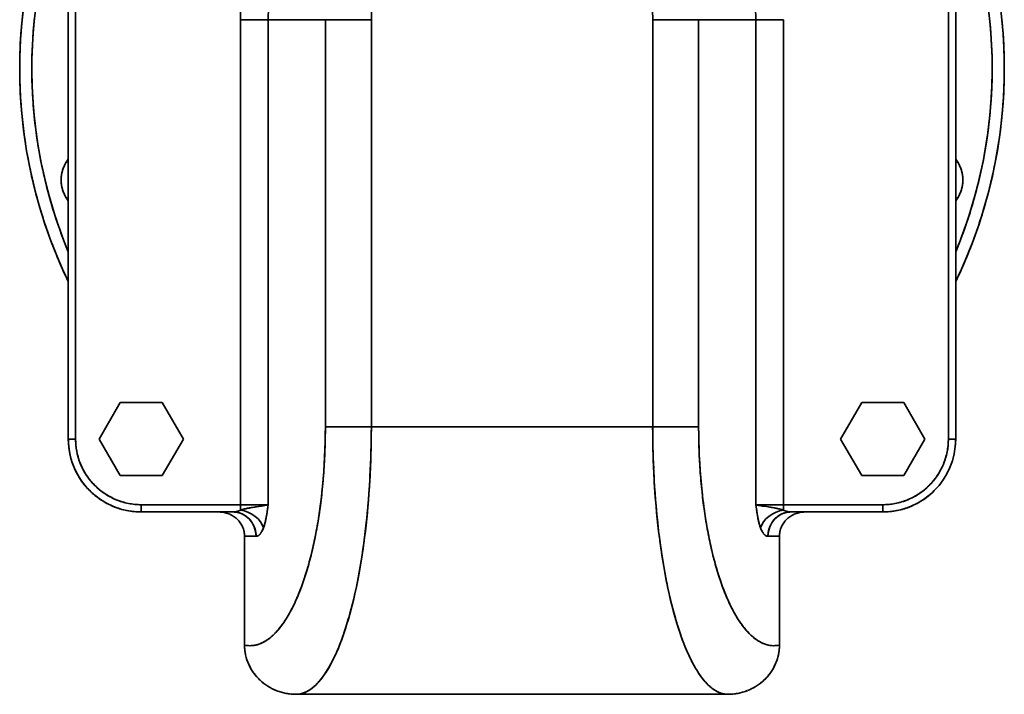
# Model space of a CAD drawing. Header units: inches. Extents: x 4301 to 6879, y 356 to 3146.
# Tile 5 of 16: x 5413 to 5818, y 1447 to 1724. Entities that reach past the tile are written whole.
import ezdxf

# ---------------------------------------------------------------- set-up
doc = ezdxf.new("R2010")
doc.units = ezdxf.units.IN
doc.header["$MEASUREMENT"] = 0

msp = doc.modelspace()

# ---------------------------------------------------------------- linework, layer by layer
at = {"color": 7, "lineweight": 35}
for p, q in [((5432.91, 1856.97), (5432.91, 1551.97)), ((5432.91, 1551.97), (5432.91, 1856.97)), ((5432.91, 1551.97), (5432.91, 1856.97)), ((5432.91, 1551.97), (5432.91, 1856.97)), ((5432.91, 1856.97), (5432.91, 1551.97)), ((5432.91, 1551.97), (5432.91, 1856.97)), ((5435.91, 1551.97), (5435.91, 1856.97)), ((5435.91, 1856.97), (5435.91, 1551.97)), ((5794.91, 1551.97), (5794.91, 1856.97)), ((5794.91, 1551.97), (5794.91, 1856.97)), ((5797.91, 1551.97), (5797.91, 1856.97)), ((5797.91, 1856.97), (5797.91, 1551.97)), ((5503.74, 1724.47), (5503.74, 1524.97)), ((5503.74, 1524.97), (5503.74, 1724.47)), ((5538.64, 1724.47), (5515.08, 1724.47)), ((5515.08, 1724.47), (5515.08, 1524.97)), ((5515.08, 1524.97), (5515.08, 1724.47)), ((5515.08, 1724.47), (5538.64, 1724.47)), ((5538.64, 1724.47), (5538.64, 1556.97)), ((5538.64, 1724.47), (5538.64, 1556.97)), ((5557.55, 1556.97), (5557.55, 1724.47)), ((5557.55, 1556.97), (5557.55, 1724.47)), ((5673.27, 1556.97), (5673.27, 1724.47)), ((5673.27, 1724.47), (5673.27, 1556.97)), ((5692.18, 1556.97), (5692.18, 1724.47)), ((5715.74, 1724.47), (5692.18, 1724.47)), ((5692.18, 1556.97), (5692.18, 1724.47)), ((5692.18, 1724.47), (5715.74, 1724.47)), ((5715.74, 1524.97), (5715.74, 1724.47)), ((5715.74, 1724.47), (5715.74, 1524.97)), ((5727.08, 1724.47), (5727.08, 1524.97)), ((5727.08, 1724.47), (5727.08, 1524.97)), ((5673.27, 1556.97), (5557.55, 1556.97)), ((5673.27, 1556.97), (5557.55, 1556.97)), ((5503.74, 1524.97), (5462.91, 1524.97)), ((5462.91, 1524.97), (5503.74, 1524.97)), ((5767.91, 1524.97), (5727.08, 1524.97)), ((5727.08, 1524.97), (5767.91, 1524.97)), ((5462.91, 1521.97), (5500.69, 1521.97)), ((5500.69, 1521.97), (5462.91, 1521.97)), ((5494.83, 1521.97), (5462.91, 1521.97)), ((5494.83, 1521.97), (5462.91, 1521.97)), ((5462.91, 1521.97), (5494.83, 1521.97)), ((5494.83, 1521.97), (5462.91, 1521.97)), ((5730.13, 1521.97), (5767.91, 1521.97)), ((5767.91, 1521.97), (5730.13, 1521.97)), ((5767.91, 1521.97), (5735.98, 1521.97)), ((5767.91, 1521.97), (5735.98, 1521.97)), ((5735.98, 1521.97), (5767.91, 1521.97)), ((5767.91, 1521.97), (5735.98, 1521.97)), ((5505.41, 1467.21), (5505.41, 1511.97)), ((5505.41, 1467.21), (5505.41, 1511.97)), ((5725.41, 1511.97), (5725.41, 1467.21)), ((5725.41, 1511.97), (5725.41, 1467.21)), ((5526.56, 1446.97), (5704.26, 1446.97)), ((5704.26, 1446.97), (5526.56, 1446.97))]:
    msp.add_line(p, q, dxfattribs=at)
at = {"color": 7, "lineweight": 35, "ltscale": 0.283656}
for p, q in [((5515.08, 1724.47), (5503.74, 1724.47)), ((5503.74, 1724.47), (5515.08, 1724.47)), ((5715.74, 1724.47), (5727.08, 1724.47)), ((5503.74, 1524.97), (5515.08, 1524.97)), ((5515.08, 1524.97), (5503.74, 1524.97)), ((5715.74, 1524.97), (5727.08, 1524.97)), ((5727.08, 1524.97), (5715.74, 1524.97))]:
    msp.add_line(p, q, dxfattribs=at)
at = {"color": 7, "lineweight": 35, "ltscale": 0.47276}
for p, q in [((5557.55, 1724.47), (5538.64, 1724.47)), ((5557.55, 1724.47), (5538.64, 1724.47)), ((5692.18, 1724.47), (5673.27, 1724.47)), ((5692.18, 1724.47), (5673.27, 1724.47)), ((5538.64, 1556.97), (5557.55, 1556.97)), ((5673.27, 1556.97), (5692.18, 1556.97))]:
    msp.add_line(p, q, dxfattribs=at)
at = {"color": 7, "lineweight": 35, "ltscale": 0.283655}
msp.add_line((5727.08, 1724.47), (5715.74, 1724.47), dxfattribs=at)
at = {"color": 7, "lineweight": 35, "ltscale": 0.016733}
msp.add_line((5797.91, 1628.97), (5798.16, 1629.59), dxfattribs=at)
at = {"color": 7, "lineweight": 35, "ltscale": 0.433013}
for p, q in [((5454.25, 1566.97), (5445.59, 1551.97)), ((5445.59, 1551.97), (5454.25, 1566.97)), ((5454.25, 1566.97), (5445.59, 1551.97)), ((5480.23, 1551.97), (5471.57, 1566.97)), ((5471.57, 1566.97), (5480.23, 1551.97)), ((5445.59, 1551.97), (5454.25, 1536.97)), ((5454.25, 1536.97), (5445.59, 1551.97)), ((5445.59, 1551.97), (5454.25, 1536.97)), ((5471.57, 1536.97), (5480.23, 1551.97)), ((5480.23, 1551.97), (5471.57, 1536.97))]:
    msp.add_line(p, q, dxfattribs=at)
at = {"color": 7, "lineweight": 35, "ltscale": 0.433012}
for p, q in [((5471.57, 1566.97), (5454.25, 1566.97)), ((5454.25, 1566.97), (5471.57, 1566.97)), ((5759.25, 1566.97), (5750.59, 1551.97)), ((5750.59, 1551.97), (5759.25, 1566.97)), ((5759.25, 1566.97), (5750.59, 1551.97)), ((5785.23, 1551.97), (5776.57, 1566.97)), ((5776.57, 1566.97), (5785.23, 1551.97)), ((5750.59, 1551.97), (5759.25, 1536.97)), ((5759.25, 1536.97), (5750.59, 1551.97)), ((5750.59, 1551.97), (5759.25, 1536.97)), ((5776.57, 1536.97), (5785.23, 1551.97)), ((5785.23, 1551.97), (5776.57, 1536.97)), ((5454.25, 1536.97), (5471.57, 1536.97)), ((5471.57, 1536.97), (5454.25, 1536.97)), ((5454.25, 1536.97), (5471.57, 1536.97))]:
    msp.add_line(p, q, dxfattribs=at)
at = {"color": 7, "lineweight": 35, "ltscale": 0.433014}
for p, q in [((5776.57, 1566.97), (5759.25, 1566.97)), ((5759.25, 1566.97), (5776.57, 1566.97)), ((5759.25, 1536.97), (5776.57, 1536.97)), ((5776.57, 1536.97), (5759.25, 1536.97)), ((5759.25, 1536.97), (5776.57, 1536.97))]:
    msp.add_line(p, q, dxfattribs=at)
at = {"color": 7, "lineweight": 35, "ltscale": 0.472771}
for p, q in [((5557.55, 1556.97), (5538.64, 1556.97)), ((5692.18, 1556.97), (5673.27, 1556.97))]:
    msp.add_line(p, q, dxfattribs=at)
at = {"color": 7, "lineweight": 35, "ltscale": 0.075}
for p, q in [((5432.91, 1551.97), (5435.91, 1551.97)), ((5435.91, 1551.97), (5432.91, 1551.97)), ((5797.91, 1551.97), (5794.91, 1551.97)), ((5794.91, 1551.97), (5797.91, 1551.97)), ((5462.91, 1521.97), (5462.91, 1524.97)), ((5462.91, 1524.97), (5462.91, 1521.97)), ((5767.91, 1521.97), (5767.91, 1524.97)), ((5767.91, 1524.97), (5767.91, 1521.97))]:
    msp.add_line(p, q, dxfattribs=at)
at = {"color": 7, "lineweight": 35, "ltscale": 0.00159}
msp.add_line((5784.58, 1527.03), (5784.52, 1526.99), dxfattribs=at)
at = {"color": 7, "lineweight": 35, "ltscale": 0.0549}
for p, q in [((5503.74, 1522.78), (5503.74, 1524.97)), ((5503.74, 1522.78), (5503.74, 1524.97)), ((5727.08, 1524.97), (5727.08, 1522.78)), ((5727.08, 1524.97), (5727.08, 1522.78))]:
    msp.add_line(p, q, dxfattribs=at)
at = {"color": 7, "lineweight": 35, "ltscale": 0.023208}
msp.add_line((5514.85, 1523.16), (5514.97, 1524.08), dxfattribs=at)
at = {"color": 7, "lineweight": 35, "ltscale": 0.022515}
for p, q in [((5514.97, 1524.08), (5515.08, 1524.97)), ((5715.74, 1524.97), (5715.85, 1524.08))]:
    msp.add_line(p, q, dxfattribs=at)
at = {"color": 7, "lineweight": 35, "ltscale": 0.023214}
msp.add_line((5715.85, 1524.08), (5715.97, 1523.16), dxfattribs=at)
at = {"color": 7, "lineweight": 35, "ltscale": 0.037068}
msp.add_line((5720.71, 1524.08), (5719.25, 1524.31), dxfattribs=at)
at = {"color": 7, "lineweight": 35, "ltscale": 0.000404}
msp.add_line((5776.62, 1523.26), (5776.6, 1523.26), dxfattribs=at)
at = {"color": 7, "lineweight": 35, "ltscale": 0.000697}
msp.add_line((5779.39, 1524.25), (5779.36, 1524.24), dxfattribs=at)
at = {"color": 7, "lineweight": 35, "ltscale": 0.000535}
msp.add_line((5782.05, 1525.51), (5782.03, 1525.5), dxfattribs=at)
at = {"color": 7, "lineweight": 35, "ltscale": 0.146339}
for p, q in [((5494.83, 1521.97), (5500.69, 1521.97)), ((5730.13, 1521.97), (5735.98, 1521.97))]:
    msp.add_line(p, q, dxfattribs=at)
at = {"color": 7, "lineweight": 35, "ltscale": 0.001112}
msp.add_line((5767.95, 1521.97), (5767.91, 1521.97), dxfattribs=at)
at = {"color": 7, "lineweight": 35, "ltscale": 0.001109}
msp.add_line((5770.85, 1522.12), (5770.81, 1522.11), dxfattribs=at)
at = {"color": 7, "lineweight": 35, "ltscale": 0.008164}
msp.add_line((5773.92, 1522.58), (5773.6, 1522.52), dxfattribs=at)
at = {"color": 7, "lineweight": 35, "ltscale": 0.118314}
for p, q in [((5505.41, 1511.97), (5510.14, 1511.97)), ((5505.41, 1511.97), (5510.14, 1511.97)), ((5720.68, 1511.97), (5725.41, 1511.97)), ((5720.68, 1511.97), (5725.41, 1511.97))]:
    msp.add_line(p, q, dxfattribs=at)
at = {"color": 7, "lineweight": 35}
for points in [[(5538.64, 1556.97), (5538.62, 1553.88), (5538.57, 1550.8), (5538.48, 1547.72), (5538.35, 1544.65), (5538.18, 1541.58), (5537.98, 1538.53), (5537.74, 1535.49), (5537.61, 1533.98), (5537.47, 1532.47), (5537.19, 1529.77), (5536.88, 1527.08), (5536.54, 1524.42), (5536.17, 1521.78), (5535.77, 1519.16), (5535.34, 1516.57), (5534.88, 1514.01), (5534.39, 1511.48), (5533.87, 1508.98), (5533.59, 1507.75), (5533.31, 1506.52), (5532.75, 1504.2), (5532.17, 1501.92), (5531.86, 1500.79), (5531.55, 1499.68), (5531.04, 1497.92), (5530.5, 1496.19), (5529.95, 1494.49), (5529.38, 1492.82), (5528.8, 1491.18), (5528.14, 1489.44), (5527.45, 1487.74), (5527.1, 1486.9), (5526.74, 1486.08), (5526.38, 1485.28), (5526.02, 1484.49), (5525.43, 1483.25), (5524.82, 1482.04), (5524.2, 1480.87), (5523.56, 1479.74), (5522.92, 1478.65), (5522.22, 1477.54), (5521.51, 1476.47), (5521.15, 1475.96), (5520.78, 1475.45), (5520.2, 1474.68), (5519.6, 1473.93), (5519, 1473.22), (5518.39, 1472.54), (5517.77, 1471.9), (5517.42, 1471.56), (5517.06, 1471.22), (5516.72, 1470.91), (5516.37, 1470.61), (5515.9, 1470.22), (5515.42, 1469.85), (5514.95, 1469.5), (5514.35, 1469.1), (5513.74, 1468.73), (5513.13, 1468.39), (5512.52, 1468.09), (5511.9, 1467.82), (5511.29, 1467.59), (5510.96, 1467.49), (5510.64, 1467.39), (5510.31, 1467.3), (5509.99, 1467.23), (5509.55, 1467.14), (5509.12, 1467.07), (5508.68, 1467.02), (5508.13, 1466.98), (5507.59, 1466.97), (5507.04, 1466.99), (5506.5, 1467.03), (5505.95, 1467.11), (5505.41, 1467.21)], [(5526.56, 1446.97), (5527.19, 1446.99), (5527.82, 1447.06), (5528.45, 1447.18), (5529.08, 1447.34), (5529.71, 1447.54), (5530.33, 1447.79), (5530.96, 1448.08), (5531.57, 1448.42), (5532.19, 1448.8), (5532.82, 1449.24), (5533.44, 1449.72), (5534.06, 1450.24), (5534.67, 1450.8), (5535.28, 1451.41), (5535.65, 1451.81), (5536.02, 1452.22), (5536.39, 1452.65), (5536.76, 1453.1), (5537.49, 1454.04), (5538.2, 1455.03), (5538.91, 1456.08), (5539.6, 1457.18), (5540.28, 1458.33), (5540.94, 1459.53), (5541.49, 1460.57), (5542.02, 1461.64), (5542.55, 1462.74), (5542.94, 1463.58), (5543.32, 1464.44), (5543.98, 1465.99), (5544.62, 1467.58), (5545.24, 1469.21), (5545.85, 1470.88), (5546.24, 1472.01), (5546.63, 1473.16), (5547.01, 1474.33), (5547.39, 1475.53), (5548.12, 1477.94), (5548.83, 1480.49), (5549.52, 1483.09), (5550.18, 1485.74), (5550.8, 1488.44), (5551.4, 1491.19), (5551.97, 1493.98), (5552.5, 1496.8), (5552.8, 1498.47), (5553.09, 1500.15), (5553.65, 1503.53), (5554.16, 1506.96), (5554.64, 1510.42), (5555.08, 1513.91), (5555.48, 1517.44), (5555.68, 1519.37), (5555.88, 1521.31), (5556.23, 1525.2), (5556.54, 1529.12), (5556.81, 1533.06), (5557.04, 1537.02), (5557.22, 1540.99), (5557.37, 1544.98), (5557.47, 1548.97), (5557.53, 1552.97), (5557.55, 1556.97)], [(5673.27, 1556.97), (5673.29, 1552.82), (5673.35, 1548.67), (5673.47, 1544.53), (5673.62, 1540.4), (5673.82, 1536.28), (5673.94, 1534.21), (5674.07, 1532.16), (5674.2, 1530.12), (5674.35, 1528.09), (5674.64, 1524.54), (5674.97, 1521), (5675.33, 1517.49), (5675.73, 1514.01), (5676.16, 1510.55), (5676.63, 1507.13), (5677.14, 1503.74), (5677.68, 1500.39), (5678.26, 1497.1), (5678.56, 1495.46), (5678.88, 1493.84), (5679.2, 1492.25), (5679.53, 1490.67), (5680.04, 1488.31), (5680.58, 1485.98), (5681.14, 1483.69), (5681.73, 1481.44), (5682.42, 1478.92), (5682.79, 1477.65), (5683.16, 1476.39), (5683.53, 1475.21), (5683.9, 1474.04), (5684.52, 1472.16), (5685.16, 1470.33), (5685.83, 1468.54), (5686.51, 1466.8), (5687.21, 1465.11), (5687.59, 1464.23), (5687.98, 1463.36), (5688.51, 1462.23), (5689.05, 1461.13), (5689.59, 1460.06), (5690.22, 1458.9), (5690.86, 1457.78), (5691.51, 1456.71), (5692.17, 1455.68), (5692.84, 1454.71), (5693.52, 1453.78), (5694.21, 1452.91), (5694.92, 1452.08), (5695.28, 1451.69), (5695.65, 1451.3), (5696, 1450.95), (5696.35, 1450.61), (5696.83, 1450.17), (5697.32, 1449.76), (5697.81, 1449.37), (5698.44, 1448.92), (5699.08, 1448.52), (5699.72, 1448.16), (5700.36, 1447.85), (5701, 1447.58), (5701.33, 1447.46), (5701.65, 1447.36), (5701.98, 1447.27), (5702.3, 1447.19), (5702.79, 1447.09), (5703.28, 1447.03), (5703.77, 1446.98), (5704.26, 1446.97)], [(5725.41, 1467.21), (5724.8, 1467.1), (5724.18, 1467.02), (5723.57, 1466.98), (5722.95, 1466.97), (5722.34, 1467), (5721.72, 1467.07), (5721.11, 1467.17), (5720.5, 1467.31), (5719.89, 1467.48), (5719.28, 1467.68), (5718.67, 1467.92), (5718.06, 1468.2), (5717.45, 1468.52), (5716.84, 1468.87), (5716.24, 1469.25), (5715.64, 1469.67), (5715.04, 1470.12), (5714.69, 1470.41), (5714.34, 1470.7), (5713.98, 1471.02), (5713.63, 1471.34), (5712.94, 1472.02), (5712.25, 1472.74), (5711.58, 1473.5), (5710.91, 1474.3), (5710.26, 1475.15), (5709.61, 1476.03), (5708.98, 1476.96), (5708.46, 1477.76), (5707.94, 1478.58), (5707.44, 1479.43), (5707.06, 1480.08), (5706.69, 1480.74), (5706.32, 1481.42), (5705.96, 1482.12), (5705.31, 1483.42), (5704.67, 1484.75), (5704.05, 1486.13), (5703.45, 1487.54), (5702.86, 1488.99), (5702.38, 1490.23), (5701.91, 1491.48), (5701.45, 1492.76), (5701.12, 1493.73), (5700.79, 1494.72), (5700.26, 1496.35), (5699.75, 1498.02), (5699.26, 1499.71), (5698.78, 1501.43), (5698.48, 1502.57), (5698.18, 1503.72), (5697.89, 1504.92), (5697.6, 1506.13), (5697.05, 1508.54), (5696.53, 1510.99), (5696.04, 1513.47), (5695.58, 1515.98), (5695.15, 1518.52), (5694.85, 1520.42), (5694.56, 1522.33), (5694.3, 1524.25), (5694.11, 1525.71), (5693.93, 1527.16), (5693.59, 1530.09), (5693.29, 1533.05), (5693.03, 1536.02), (5692.8, 1539.01), (5692.61, 1542.01), (5692.45, 1545.02), (5692.33, 1548), (5692.25, 1550.99), (5692.19, 1553.98), (5692.18, 1556.97)], [(5503.74, 1522.78), (5504.13, 1522.89), (5504.55, 1523), (5504.98, 1523.11), (5505.42, 1523.22), (5505.82, 1523.31), (5506.23, 1523.4), (5506.64, 1523.48), (5506.95, 1523.54), (5507.26, 1523.6), (5507.73, 1523.69), (5508.19, 1523.77), (5508.68, 1523.85), (5509.17, 1523.93), (5509.9, 1524.05), (5510.38, 1524.12), (5511.33, 1524.27), (5512.19, 1524.4), (5512.61, 1524.47), (5513.21, 1524.57), (5513.65, 1524.65), (5514.05, 1524.73), (5514.26, 1524.77), (5514.46, 1524.81), (5514.62, 1524.85), (5514.78, 1524.89), (5514.94, 1524.93), (5515.08, 1524.97)], [(5513.1, 1524.55), (5512.77, 1524.5), (5512.1, 1524.39), (5511.1, 1524.24), (5510.1, 1524.08)], [(5515.08, 1524.97), (5514.97, 1524.11), (5514.91, 1523.67), (5514.82, 1522.99), (5514.75, 1522.47), (5514.67, 1521.93), (5514.59, 1521.38), (5514.5, 1520.81), (5514.4, 1520.21), (5514.3, 1519.69), (5514.25, 1519.42), (5514.2, 1519.15), (5514.12, 1518.78), (5514.04, 1518.4), (5513.95, 1518.02), (5513.85, 1517.64), (5513.75, 1517.25), (5513.65, 1516.86), (5513.54, 1516.51), (5513.43, 1516.15), (5513.31, 1515.8), (5513.25, 1515.63), (5513.19, 1515.45)], [(5717.63, 1515.45), (5717.51, 1515.77), (5717.41, 1516.08), (5717.31, 1516.4), (5717.21, 1516.72), (5717.15, 1516.93), (5717.09, 1517.14), (5716.98, 1517.56), (5716.88, 1517.98), (5716.77, 1518.44), (5716.68, 1518.89), (5716.59, 1519.33), (5716.53, 1519.63), (5716.47, 1519.93), (5716.41, 1520.27), (5716.35, 1520.59), (5716.26, 1521.19), (5716.15, 1521.87), (5716.06, 1522.53), (5715.94, 1523.36), (5715.87, 1523.91), (5715.74, 1524.97)], [(5715.74, 1524.97), (5715.92, 1524.92), (5716.13, 1524.87), (5716.35, 1524.81), (5716.53, 1524.78), (5716.71, 1524.74), (5716.95, 1524.69), (5717.2, 1524.64), (5717.73, 1524.55), (5718.23, 1524.47), (5718.58, 1524.41), (5719.29, 1524.3), (5720.11, 1524.17), (5720.95, 1524.04), (5721.43, 1523.97), (5721.91, 1523.89), (5722.58, 1523.78), (5723.25, 1523.66), (5723.59, 1523.6), (5723.92, 1523.53), (5724.37, 1523.44), (5724.81, 1523.35), (5725.25, 1523.25), (5725.74, 1523.14), (5726.2, 1523.02), (5726.65, 1522.9), (5727.08, 1522.78)], [(5724.13, 1523.49), (5723.61, 1523.59), (5723.06, 1523.69), (5722.53, 1523.78), (5721.99, 1523.88), (5721.35, 1523.98), (5720.71, 1524.08)], [(5500.69, 1521.97), (5500.9, 1521.97), (5501.12, 1521.99), (5501.34, 1522), (5501.56, 1522.03), (5501.77, 1522.06), (5501.98, 1522.1), (5502.19, 1522.15), (5502.4, 1522.2), (5502.61, 1522.26), (5502.71, 1522.29), (5502.81, 1522.33), (5502.91, 1522.37), (5503, 1522.4), (5503.16, 1522.47), (5503.31, 1522.54), (5503.45, 1522.61), (5503.6, 1522.69), (5503.74, 1522.78)], [(5510.14, 1511.97), (5510.14, 1512.25), (5510.13, 1512.53), (5510.11, 1512.8), (5510.08, 1513.08), (5510.05, 1513.36), (5510.01, 1513.63), (5509.96, 1513.91), (5509.91, 1514.18), (5509.85, 1514.45), (5509.78, 1514.72), (5509.7, 1514.98), (5509.62, 1515.25), (5509.53, 1515.51), (5509.43, 1515.77), (5509.33, 1516.03), (5509.22, 1516.28), (5509.1, 1516.53), (5508.98, 1516.77), (5508.85, 1517.01), (5508.72, 1517.25), (5508.58, 1517.48), (5508.43, 1517.71), (5508.28, 1517.93), (5508.12, 1518.15), (5507.95, 1518.37), (5507.78, 1518.58), (5507.61, 1518.78), (5507.43, 1518.98), (5507.24, 1519.18), (5507.05, 1519.37), (5506.85, 1519.55), (5506.65, 1519.73), (5506.45, 1519.9), (5506.24, 1520.07), (5506.02, 1520.23), (5505.8, 1520.38), (5505.57, 1520.53), (5505.34, 1520.67), (5505.22, 1520.74), (5505.11, 1520.81), (5504.95, 1520.9), (5504.78, 1520.98), (5504.62, 1521.06), (5504.42, 1521.16), (5504.21, 1521.25), (5504, 1521.34), (5503.79, 1521.42), (5503.57, 1521.49), (5503.36, 1521.56), (5503.12, 1521.63), (5502.88, 1521.7), (5502.64, 1521.75), (5502.4, 1521.81), (5502.16, 1521.85), (5501.91, 1521.89), (5501.67, 1521.92), (5501.42, 1521.94), (5501.18, 1521.96), (5500.93, 1521.97), (5500.69, 1521.97)], [(5730.13, 1521.97), (5729.87, 1521.97), (5729.61, 1521.96), (5729.36, 1521.94), (5729.1, 1521.91), (5728.84, 1521.88), (5728.59, 1521.84), (5728.33, 1521.79), (5728.08, 1521.73), (5727.83, 1521.67), (5727.58, 1521.6), (5727.33, 1521.52), (5727.09, 1521.44), (5726.84, 1521.35), (5726.6, 1521.25), (5726.37, 1521.14), (5726.13, 1521.03), (5725.9, 1520.91), (5725.67, 1520.79), (5725.45, 1520.66), (5725.22, 1520.52), (5725, 1520.37), (5724.78, 1520.21), (5724.56, 1520.05), (5724.35, 1519.89), (5724.15, 1519.72), (5723.95, 1519.54), (5723.75, 1519.35), (5723.56, 1519.16), (5723.38, 1518.97), (5723.2, 1518.77), (5723.02, 1518.57), (5722.85, 1518.36), (5722.69, 1518.14), (5722.53, 1517.92), (5722.38, 1517.7), (5722.23, 1517.47), (5722.09, 1517.24), (5721.96, 1517), (5721.83, 1516.75), (5721.7, 1516.51), (5721.59, 1516.26), (5721.48, 1516), (5721.38, 1515.75), (5721.28, 1515.49), (5721.19, 1515.23), (5721.11, 1514.96), (5721.03, 1514.7), (5720.97, 1514.43), (5720.9, 1514.16), (5720.85, 1513.89), (5720.8, 1513.61), (5720.76, 1513.34), (5720.73, 1513.06), (5720.71, 1512.79), (5720.69, 1512.52), (5720.68, 1512.24), (5720.68, 1511.97)], [(5727.08, 1522.78), (5727.22, 1522.69), (5727.36, 1522.61), (5727.51, 1522.54), (5727.66, 1522.47), (5727.81, 1522.4), (5727.91, 1522.37), (5728.01, 1522.33), (5728.11, 1522.29), (5728.21, 1522.26), (5728.42, 1522.2), (5728.62, 1522.15), (5728.83, 1522.1), (5729.05, 1522.06), (5729.26, 1522.03), (5729.48, 1522), (5729.69, 1521.99), (5729.91, 1521.97), (5730.13, 1521.97)], [(5513.19, 1515.45), (5513.13, 1515.3), (5513.07, 1515.14), (5513.01, 1514.99), (5512.95, 1514.84), (5512.85, 1514.62), (5512.75, 1514.4), (5512.64, 1514.19), (5512.54, 1513.99), (5512.47, 1513.88), (5512.41, 1513.77), (5512.33, 1513.63), (5512.24, 1513.49), (5512.15, 1513.35), (5512.05, 1513.21), (5511.94, 1513.07), (5511.84, 1512.94), (5511.73, 1512.81), (5511.66, 1512.75), (5511.6, 1512.68), (5511.54, 1512.62), (5511.48, 1512.57), (5511.39, 1512.48), (5511.29, 1512.41), (5511.19, 1512.33), (5511.09, 1512.27), (5510.98, 1512.2), (5510.87, 1512.15), (5510.81, 1512.12), (5510.76, 1512.1), (5510.67, 1512.06), (5510.59, 1512.04), (5510.5, 1512.01), (5510.41, 1512), (5510.32, 1511.98), (5510.23, 1511.97), (5510.14, 1511.97)], [(5513.19, 1515.45), (5513.3, 1515.76), (5513.41, 1516.08), (5513.51, 1516.42), (5513.62, 1516.76), (5513.72, 1517.11), (5513.8, 1517.42), (5513.88, 1517.73), (5513.96, 1518.06), (5514.01, 1518.3), (5514.07, 1518.55)], [(5716.75, 1518.55), (5716.8, 1518.3), (5716.86, 1518.06), (5716.94, 1517.73), (5717.02, 1517.42), (5717.1, 1517.12), (5717.2, 1516.76), (5717.3, 1516.42), (5717.41, 1516.08), (5717.52, 1515.76), (5717.63, 1515.45)], [(5720.68, 1511.97), (5720.57, 1511.97), (5720.47, 1511.99), (5720.36, 1512), (5720.26, 1512.03), (5720.15, 1512.06), (5720.05, 1512.1), (5719.95, 1512.14), (5719.89, 1512.17), (5719.83, 1512.2), (5719.77, 1512.24), (5719.72, 1512.27), (5719.6, 1512.35), (5719.49, 1512.44), (5719.38, 1512.53), (5719.27, 1512.63), (5719.16, 1512.73), (5719.06, 1512.84), (5718.96, 1512.96), (5718.87, 1513.07), (5718.79, 1513.18), (5718.7, 1513.3), (5718.64, 1513.39), (5718.58, 1513.49), (5718.47, 1513.66), (5718.37, 1513.84), (5718.26, 1514.02), (5718.16, 1514.21), (5718.1, 1514.34), (5718.04, 1514.47), (5717.98, 1514.6), (5717.91, 1514.74), (5717.81, 1514.97), (5717.72, 1515.21), (5717.63, 1515.45)], [(5510.96, 1512.19), (5511.02, 1512.22), (5511.08, 1512.26), (5511.2, 1512.34), (5511.31, 1512.42), (5511.42, 1512.52), (5511.54, 1512.62), (5511.65, 1512.73), (5511.76, 1512.85)], [(5511.76, 1512.85), (5511.86, 1512.97), (5511.96, 1513.09), (5512.05, 1513.21), (5512.15, 1513.35), (5512.21, 1513.44), (5512.27, 1513.54), (5512.39, 1513.74), (5512.51, 1513.95)], [(5718.3, 1513.95), (5718.42, 1513.74), (5718.55, 1513.54), (5718.61, 1513.44), (5718.67, 1513.35), (5718.77, 1513.21), (5718.86, 1513.09), (5718.96, 1512.97), (5719.06, 1512.85)], [(5719.06, 1512.85), (5719.17, 1512.73), (5719.28, 1512.62), (5719.39, 1512.52), (5719.51, 1512.42), (5719.62, 1512.34), (5719.74, 1512.26), (5719.8, 1512.22), (5719.85, 1512.19)], [(5526.03, 1484.5), (5525.71, 1483.83), (5525.39, 1483.17), (5525.06, 1482.52), (5524.9, 1482.2), (5524.73, 1481.88), (5524.47, 1481.38), (5524.2, 1480.88), (5523.93, 1480.4), (5523.66, 1479.92), (5523.39, 1479.45)], [(5707.42, 1479.45), (5707.15, 1479.92), (5706.88, 1480.4), (5706.61, 1480.88), (5706.35, 1481.38), (5706.08, 1481.88), (5705.92, 1482.2), (5705.76, 1482.52), (5705.43, 1483.17), (5705.11, 1483.83), (5704.79, 1484.5)], [(5523.39, 1479.45), (5523.09, 1478.94), (5522.79, 1478.44), (5522.48, 1477.95), (5522.17, 1477.47), (5521.86, 1477), (5521.55, 1476.54), (5521.24, 1476.09), (5520.93, 1475.65), (5520.61, 1475.22)], [(5710.21, 1475.22), (5709.89, 1475.65), (5709.58, 1476.09), (5709.26, 1476.54), (5708.95, 1477), (5708.64, 1477.47), (5708.33, 1477.95), (5708.03, 1478.44), (5707.72, 1478.94), (5707.42, 1479.45)], [(5520.61, 1475.22), (5520.29, 1474.8), (5519.97, 1474.39), (5519.65, 1473.99), (5519.33, 1473.61), (5519.17, 1473.42), (5519.01, 1473.23), (5518.84, 1473.05), (5518.68, 1472.87), (5518.44, 1472.6), (5518.19, 1472.34), (5517.95, 1472.08), (5517.7, 1471.83)], [(5713.12, 1471.83), (5712.87, 1472.08), (5712.62, 1472.34), (5712.38, 1472.6), (5712.13, 1472.87), (5711.97, 1473.05), (5711.81, 1473.23), (5711.65, 1473.42), (5711.49, 1473.61), (5711.16, 1473.99), (5710.84, 1474.39), (5710.53, 1474.8), (5710.21, 1475.22)], [(5517.7, 1471.83), (5517.4, 1471.54), (5517.11, 1471.26), (5516.81, 1470.99), (5516.51, 1470.73), (5516.21, 1470.47), (5515.91, 1470.23), (5515.61, 1469.99), (5515.3, 1469.76), (5515, 1469.54), (5514.7, 1469.33)], [(5716.12, 1469.33), (5715.82, 1469.54), (5715.51, 1469.76), (5715.21, 1469.99), (5714.91, 1470.23), (5714.61, 1470.47), (5714.31, 1470.73), (5714.01, 1470.99), (5713.71, 1471.26), (5713.41, 1471.54), (5713.12, 1471.83)], [(5514.7, 1469.33), (5514.39, 1469.13), (5514.09, 1468.93), (5513.93, 1468.84), (5513.78, 1468.75), (5513.58, 1468.63), (5513.37, 1468.52), (5513.17, 1468.41), (5512.91, 1468.28), (5512.66, 1468.15), (5512.4, 1468.03), (5512.14, 1467.92), (5511.89, 1467.82), (5511.63, 1467.72)], [(5719.19, 1467.72), (5718.93, 1467.82), (5718.67, 1467.92), (5718.42, 1468.03), (5718.16, 1468.15), (5717.9, 1468.28), (5717.65, 1468.41), (5717.44, 1468.52), (5717.24, 1468.63), (5717.03, 1468.75), (5716.88, 1468.84), (5716.73, 1468.93), (5716.42, 1469.13), (5716.12, 1469.33)]]:
    msp.add_lwpolyline(points, dxfattribs=at)
for centre, radius, start, end in [((5615.41, 1724.47), 100.33, 360, 180), ((5615.41, 1704.47), 202.5, 154.3191, 180), ((5615.41, 1704.47), 202.5, 154.3205, 180), ((5615.41, 1704.47), 202.5, 0, 25.6789), ((5615.41, 1704.47), 202.5, 0, 25.6796), ((5615.41, 1724.47), 57.86, 360, 180.0001), ((5615.41, 1704.47), 197.5, 157.5248, 202.4744), ((5615.41, 1704.47), 197.5, 337.5257, 22.4753), ((5615.29, 1704.49), 202.38, 168.7483, 174.3767), ((5615.36, 1724.47), 111.63, 174.3716, 180.0018), ((5615.38, 1724.47), 57.83, 174.3542, 180.0019), ((5615.24, 1704.48), 197.33, 173.9371, 180.5782), ((5615.53, 1704.48), 197.37, 1.3045, 7.0516), ((5615.29, 1704.48), 202.38, 174.3733, 180.0017), ((5615.54, 1704.48), 202.37, 359.9982, 5.4834), ((5615.54, 1704.47), 197.37, 355.4702, 1.3082), ((5615.41, 1704.47), 202.5, 180, 205.6795), ((5615.29, 1704.47), 202.38, 179.9983, 185.6267), ((5615.41, 1704.47), 202.5, 180, 205.6792), ((5615.23, 1704.46), 197.32, 180.5724, 187.4117), ((5615.41, 1704.47), 202.5, 334.3211, 0), ((5615.41, 1704.47), 202.5, 334.3209, 0), ((5615.53, 1704.47), 202.38, 354.3733, 0.0017), ((5615.54, 1704.45), 197.37, 349.5738, 355.4741), ((5615.29, 1704.45), 202.38, 185.6233, 191.2517), ((5615.53, 1704.45), 202.37, 348.7483, 354.2592), ((5615.23, 1704.44), 197.31, 187.4053, 194.4012), ((5615.54, 1704.44), 197.37, 343.6459, 349.5778), ((5615.29, 1704.44), 202.38, 191.2483, 196.8767), ((5443.96, 1658.53), 14, 142.1033, 180), ((5443.93, 1658.55), 13.97, 146.237, 157.513), ((5443.95, 1658.53), 13.99, 151.8734, 157.5016), ((5443.95, 1658.53), 13.99, 146.2484, 151.8766), ((5443.97, 1658.52), 14.02, 142.1165, 146.2558), ((5443.95, 1658.54), 13.99, 142.1028, 146.2517), ((5786.84, 1658.52), 14.02, 33.7442, 37.882), ((5786.87, 1658.54), 13.99, 33.7483, 37.8905), ((5786.86, 1658.53), 14, 0, 37.8901), ((5786.89, 1658.55), 13.97, 22.487, 33.763), ((5786.87, 1658.53), 13.99, 28.1234, 33.7516), ((5786.87, 1658.53), 13.99, 22.4984, 28.1266), ((5615.53, 1704.44), 202.37, 343.2113, 348.6486), ((5443.95, 1658.53), 13.99, 168.7484, 174.3766), ((5443.93, 1658.54), 13.97, 157.487, 168.763), ((5443.95, 1658.53), 13.99, 163.1234, 168.7516), ((5443.95, 1658.53), 13.99, 157.4984, 163.1266), ((5786.89, 1658.54), 13.97, 11.237, 22.513), ((5786.87, 1658.53), 13.99, 16.8734, 22.5016), ((5786.87, 1658.53), 13.99, 11.2484, 16.8766), ((5786.89, 1658.53), 13.97, 359.987, 11.263), ((5786.87, 1658.53), 13.99, 5.6234, 11.2516), ((5443.95, 1658.53), 13.99, 174.3734, 180.0016), ((5443.96, 1658.53), 14, 180, 217.8966), ((5443.95, 1658.53), 13.99, 179.9984, 185.6266), ((5443.95, 1658.53), 13.99, 185.6234, 191.2516), ((5786.86, 1658.53), 14, 322.1097, 0), ((5786.89, 1658.53), 13.97, 348.737, 0.013), ((5786.87, 1658.53), 13.99, 348.7484, 354.3766), ((5786.87, 1658.53), 13.99, 359.9984, 5.6266), ((5786.87, 1658.53), 13.99, 354.3734, 0.0016), ((5615.23, 1704.41), 197.31, 194.3944, 201.4987), ((5443.93, 1658.52), 13.97, 191.237, 202.513), ((5443.95, 1658.53), 13.99, 191.2484, 196.8766), ((5443.95, 1658.53), 13.99, 196.8734, 202.5016), ((5443.93, 1658.52), 13.97, 202.487, 213.763), ((5443.95, 1658.53), 13.99, 202.4984, 208.1266), ((5786.89, 1658.52), 13.97, 326.237, 337.513), ((5786.87, 1658.53), 13.99, 331.8734, 337.5016), ((5786.89, 1658.52), 13.97, 337.487, 348.763), ((5786.87, 1658.53), 13.99, 337.4984, 343.1266), ((5786.87, 1658.53), 13.99, 343.1234, 348.7516), ((5443.95, 1658.53), 13.99, 208.1234, 213.7516), ((5443.97, 1658.54), 14.02, 213.7442, 217.8886), ((5443.95, 1658.53), 13.99, 213.7483, 217.897), ((5786.84, 1658.54), 14.02, 322.1182, 326.2558), ((5786.87, 1658.53), 13.99, 322.1093, 326.2517), ((5615.53, 1704.43), 197.37, 337.718, 343.6499), ((5786.87, 1658.53), 13.99, 326.2484, 331.8766), ((5615.29, 1704.43), 202.38, 196.8733, 202.5017), ((5615.53, 1704.43), 202.37, 337.5683, 343.0392), ((5615.83, 1704.64), 197.96, 201.4948, 202.4729), ((5615.35, 1704.44), 202.44, 202.4987, 205.6791), ((5615.47, 1704.44), 202.44, 334.3212, 337.5013), ((5278.57, 1556.96), 260.07, 357.9209, 0.0031), ((5173, 1556.89), 384.55, 356.7416, 0.0123), ((5227.14, 1556.89), 330.41, 356.4844, 0.0146), ((5226.82, 1556.9), 330.73, 356.4862, 0.013), ((6057.82, 1556.89), 384.56, 179.9877, 183.2584), ((6005.54, 1556.93), 332.27, 180.026, 182.9394), ((6005.14, 1556.92), 331.87, 180.0278, 182.9407), ((5952.28, 1556.96), 260.1, 179.9971, 182.079), ((5462.91, 1551.97), 30, 180, 270), ((5462.91, 1551.97), 30, 180, 270), ((5462.89, 1551.97), 29.98, 179.9984, 185.6266), ((5462.91, 1551.97), 30, 180, 270), ((5462.84, 1551.96), 29.93, 179.987, 191.263), ((5462.91, 1551.97), 30, 180, 270), ((5462.87, 1551.97), 26.96, 179.9909, 184.5218), ((5462.88, 1551.97), 26.97, 179.9918, 190.5609), ((5767.91, 1551.97), 30, 270, 0), ((5767.91, 1551.97), 30, 270, 0), ((5767.91, 1551.97), 27, 315, 0), ((5767.93, 1551.97), 26.98, 354.3729, 0.0022), ((5767.92, 1551.97), 29.98, 354.381, 0.0091), ((5462.89, 1551.97), 29.98, 185.6234, 191.2516), ((5462.93, 1551.97), 27.02, 184.5221, 186.7796), ((5462.88, 1551.96), 26.97, 186.777, 197.9454), ((5286.06, 1556.66), 252.57, 355.8063, 357.9271), ((5944.75, 1556.66), 252.57, 182.0729, 184.1938), ((5767.92, 1551.97), 26.98, 348.7485, 354.3768), ((5462.89, 1551.97), 29.98, 191.2484, 196.8766), ((5462.84, 1551.95), 29.93, 191.237, 202.513), ((5462.89, 1551.97), 29.98, 196.8734, 202.5016), ((5462.83, 1551.95), 26.92, 190.5435, 200.9159), ((5462.99, 1552), 27.09, 197.9457, 203.5166), ((5767.92, 1551.97), 26.98, 337.4985, 343.1268), ((5767.92, 1551.97), 26.98, 343.1235, 348.7518), ((5462.89, 1551.96), 29.98, 202.4984, 208.1266), ((5462.84, 1551.94), 29.93, 202.4863, 213.7637), ((5462.83, 1551.93), 26.92, 200.8814, 213.7854), ((5462.8, 1551.92), 26.88, 203.5151, 209.8334), ((5767.92, 1551.96), 26.98, 326.2485, 331.8768), ((5767.92, 1551.96), 26.98, 331.8735, 337.5018), ((5462.89, 1551.96), 29.98, 208.1234, 213.7516), ((5462.89, 1551.96), 29.98, 213.7484, 219.3766), ((5462.85, 1551.92), 29.93, 213.7363, 225.0137), ((5462.98, 1552.02), 27.09, 209.8376, 213.998), ((5462.85, 1551.93), 26.93, 213.7491, 225.0149), ((5462.89, 1551.95), 26.97, 213.982, 217.6563), ((5462.81, 1551.9), 26.88, 217.6567, 221.3369), ((5300.48, 1555.57), 238.12, 353.6116, 355.8129), ((5930.34, 1555.57), 238.12, 184.1872, 186.3885), ((5767.92, 1551.96), 26.98, 320.6235, 326.2518), ((5462.9, 1551.96), 29.98, 219.3734, 225.0016), ((5462.92, 1551.99), 27.02, 221.3373, 225.0067), ((5462.91, 1551.97), 27, 225, 270), ((5462.9, 1551.96), 26.98, 224.9985, 230.6268), ((5462.9, 1551.96), 26.98, 230.6235, 236.2518), ((5767.95, 1551.92), 26.93, 303.7491, 315.0149), ((5767.98, 1551.88), 26.88, 307.6567, 311.3369), ((5767.89, 1551.99), 27.02, 311.3373, 315.0067), ((5767.92, 1551.96), 26.98, 314.9985, 320.6268), ((5462.9, 1551.96), 29.98, 224.9984, 230.6266), ((5462.86, 1551.91), 29.93, 224.9863, 236.2637), ((5462.9, 1551.96), 29.98, 230.6234, 236.2516), ((5462.9, 1551.96), 29.98, 236.2484, 241.8766), ((5462.87, 1551.91), 29.93, 236.2363, 247.5137), ((5462.9, 1551.96), 26.98, 236.2485, 241.8768), ((5462.9, 1551.96), 26.98, 241.8735, 247.5018), ((5462.9, 1551.96), 26.98, 247.4985, 253.1268), ((5320.66, 1553.28), 217.81, 351.2895, 353.6191), ((5910.16, 1553.29), 217.81, 186.381, 188.7105), ((5767.91, 1551.97), 30, 270, 315.0005), ((5767.88, 1552.06), 27.09, 287.9457, 293.5166), ((5767.94, 1551.9), 26.92, 290.8825, 303.7842), ((5767.96, 1551.87), 26.88, 293.5151, 299.8334), ((5767.94, 1551.91), 29.93, 292.487, 303.763), ((5767.86, 1552.04), 27.09, 299.8376, 303.998), ((5767.92, 1551.96), 29.98, 298.1234, 303.7516), ((5767.93, 1551.95), 26.97, 303.982, 307.6563), ((5767.95, 1551.91), 29.93, 303.7363, 315.0137), ((5767.92, 1551.96), 29.98, 303.7484, 309.3766), ((5767.92, 1551.96), 29.98, 309.3734, 315.0016), ((5462.9, 1551.96), 29.98, 241.8734, 247.5016), ((5462.9, 1551.95), 29.98, 247.4984, 253.1266), ((5462.89, 1551.9), 29.93, 247.4863, 258.7637), ((5462.9, 1551.95), 29.98, 253.1234, 258.7516), ((5462.9, 1551.96), 26.98, 253.1235, 258.7518), ((5462.91, 1551.96), 26.98, 258.7485, 264.3768), ((5462.91, 1551.95), 26.98, 264.3729, 270.0022), ((5511.93, 1494.98), 28.98, 103.6592, 106.437), ((5514.17, 1485.59), 38.63, 101.1723, 103.593), ((5518.63, 1462.91), 61.75, 99.6573, 101.1577), ((5528.82, 1403.38), 122.15, 98.8159, 99.6847), ((5507.43, 1558.46), 34.38, 279.4873, 281.2067), ((5512.02, 1535.64), 11.1, 280.838, 285.9959), ((5409.67, 1537.29), 106.12, 351.8142, 352.3471), ((5718.66, 1535.15), 10.59, 253.9829, 258.6776), ((5820, 1537.13), 104.96, 187.6501, 188.1888), ((5723.03, 1556.38), 32.26, 258.4666, 260.5321), ((5735.59, 1630.77), 107.71, 260.4501, 261.2724), ((5716.64, 1485.53), 38.69, 76.4163, 78.8332), ((5718.98, 1495.35), 28.59, 73.5475, 76.3627), ((5767.91, 1551.94), 26.97, 269.9918, 280.5609), ((5767.91, 1551.93), 26.96, 269.9909, 274.5218), ((5767.91, 1551.99), 27.02, 274.5221, 276.7796), ((5767.91, 1551.94), 26.97, 276.777, 287.9454), ((5767.93, 1551.9), 26.92, 280.5435, 290.9159), ((5767.93, 1551.9), 29.93, 281.2363, 292.5137), ((5767.91, 1551.95), 29.98, 281.2484, 286.8766), ((5767.91, 1551.95), 29.98, 286.8734, 292.5016), ((5767.92, 1551.96), 29.98, 292.4984, 298.1266), ((5462.91, 1551.95), 29.98, 258.7484, 264.3766), ((5462.9, 1551.9), 29.93, 258.7363, 270.0137), ((5462.91, 1551.95), 29.98, 264.3734, 270.0016), ((5494.83, 1510.79), 11.18, 84.6806, 90.0005), ((5494.84, 1510.83), 11.14, 79.3435, 90.0171), ((5494.84, 1510.82), 11.15, 79.351, 84.6817), ((5494.86, 1510.93), 11.03, 68.6317, 79.3642), ((5494.87, 1510.96), 11.01, 68.6186, 79.3773), ((5494.95, 1511.16), 10.79, 57.7448, 68.6379), ((5494.96, 1511.18), 10.77, 57.7316, 68.6511), ((5500.69, 1528.6), 6.63, 269.9898, 277.1078), ((5495.12, 1511.42), 10.48, 46.6382, 57.7484), ((5495.13, 1511.44), 10.45, 46.6248, 57.7618), ((5500.73, 1528.24), 6.27, 277.0839, 284.523), ((5501.04, 1527.2), 5.19, 284.1387, 301.3293), ((5495.35, 1511.67), 10.14, 35.2831, 46.6382), ((5495.37, 1511.69), 10.12, 35.2695, 46.6519), ((5475.35, 1527.02), 39.64, 347.66, 349.6656), ((5462.16, 1529.44), 53.05, 349.6509, 350.9634), ((5443.46, 1532.43), 71.99, 350.9563, 351.8165), ((5345.07, 1549.51), 193.11, 348.7833, 351.2985), ((5885.75, 1549.52), 193.11, 188.7016, 191.2167), ((5787.51, 1532.45), 72.14, 188.1867, 189.0448), ((5768.74, 1529.46), 53.14, 189.0378, 190.3483), ((5755.49, 1527.03), 39.66, 190.3335, 192.338), ((5729.78, 1527.2), 5.19, 238.6708, 255.8609), ((5735.47, 1511.67), 10.14, 133.3618, 144.7169), ((5735.45, 1511.69), 10.12, 133.3481, 144.7305), ((5730.08, 1528.24), 6.27, 255.4766, 262.9157), ((5735.7, 1511.42), 10.48, 122.2516, 133.3618), ((5735.68, 1511.44), 10.45, 122.2382, 133.3752), ((5730.13, 1528.6), 6.63, 262.8918, 270.0102), ((5735.87, 1511.16), 10.79, 111.3622, 122.2552), ((5735.86, 1511.18), 10.77, 111.3489, 122.2684), ((5735.96, 1510.93), 11.03, 100.6358, 111.3683), ((5735.95, 1510.96), 11.01, 100.6227, 111.3814), ((5735.98, 1510.83), 11.14, 89.9829, 100.6565), ((5735.98, 1510.82), 11.15, 95.3183, 100.649), ((5735.98, 1510.79), 11.18, 89.9995, 95.3194), ((5767.92, 1551.9), 29.93, 269.9863, 281.2637), ((5767.91, 1551.95), 29.98, 269.9984, 275.6266), ((5767.91, 1551.95), 29.98, 275.6234, 281.2516), ((5495.6, 1511.85), 9.83, 23.6877, 35.2788), ((5495.62, 1511.86), 9.81, 23.6738, 35.2927), ((5495.81, 1511.94), 9.6, 11.9006, 23.6791), ((5495.83, 1511.95), 9.58, 11.8865, 23.6932), ((5502.69, 1519.25), 11.16, 331.6101, 340.109), ((5728.12, 1519.25), 11.16, 199.8889, 208.3919), ((5735.01, 1511.94), 9.6, 156.3209, 168.0994), ((5734.98, 1511.95), 9.58, 156.3068, 168.1135), ((5735.22, 1511.85), 9.83, 144.7212, 156.3123), ((5735.2, 1511.86), 9.81, 144.7073, 156.3262), ((5495.93, 1511.97), 9.47, 0.0064, 11.8889), ((5495.96, 1511.97), 9.45, 359.9922, 11.9031), ((5510.12, 1513.68), 1.71, 270.7368, 299.5503), ((5371.91, 1544.16), 165.74, 346.0208, 348.7942), ((5858.91, 1544.16), 165.74, 191.2057, 193.9791), ((5720.7, 1513.68), 1.71, 240.453, 269.2564), ((5734.88, 1511.97), 9.47, 168.1111, 179.9936), ((5734.86, 1511.97), 9.45, 168.0969, 180.0078), ((5399.31, 1537.3), 137.49, 342.9076, 346.0349), ((5831.5, 1537.3), 137.48, 193.965, 197.0925), ((5425.57, 1529.19), 110, 339.3146, 342.9266), ((5805.24, 1529.19), 110, 197.0736, 200.6856), ((5449.22, 1520.22), 84.7, 335.0604, 339.3406), ((5781.6, 1520.22), 84.71, 200.6597, 204.9394), ((5524.65, 1467.23), 19.24, 180.0593, 192.239), ((5507.65, 1477.74), 10.77, 257.9837, 274.6383), ((5524.47, 1467.21), 19.06, 180.0025, 186.1487), ((5507.55, 1478.41), 11.45, 274.8911, 290.883), ((5723.27, 1478.41), 11.45, 249.117, 265.1097), ((5723.17, 1477.74), 10.77, 265.3617, 282.0175), ((5706.17, 1467.23), 19.24, 347.8663, 359.941), ((5706.35, 1467.21), 19.06, 353.8819, 359.9975), ((5524.65, 1467.23), 19.24, 186.1459, 192.238), ((5524.99, 1467.3), 19.59, 192.2497, 204.0914), ((5524.86, 1467.27), 19.46, 192.2348, 198.2094), ((5705.83, 1467.3), 19.59, 335.955, 347.855), ((5705.96, 1467.27), 19.46, 341.8958, 347.8702), ((5706.17, 1467.23), 19.24, 347.8672, 353.8846), ((5525.1, 1467.35), 19.71, 198.206, 204.0767), ((5525.46, 1467.51), 20.1, 204.0959, 215.6955), ((5525.34, 1467.45), 19.97, 204.0732, 209.8999), ((5705.36, 1467.51), 20.1, 324.4082, 335.951), ((5705.48, 1467.45), 19.97, 330.1679, 335.9733), ((5705.72, 1467.35), 19.71, 335.9696, 341.8991), ((5525.57, 1467.59), 20.24, 209.8962, 215.6694), ((5525.9, 1467.83), 20.65, 215.6932, 226.9088), ((5525.79, 1467.74), 20.5, 215.6656, 221.3135), ((5525.98, 1467.91), 20.76, 221.31, 226.8896), ((5704.92, 1467.83), 20.65, 313.1272, 324.4099), ((5704.84, 1467.91), 20.76, 313.1467, 318.7379), ((5705.03, 1467.74), 20.5, 318.7342, 324.4377), ((5705.25, 1467.58), 20.23, 324.4342, 330.1715), ((5526.23, 1468.19), 21.14, 226.905, 237.9361), ((5526.15, 1468.08), 21, 226.8857, 232.4505), ((5526.28, 1468.25), 21.22, 232.4469, 237.9277), ((5526.43, 1468.5), 21.51, 237.9315, 248.7129), ((5526.39, 1468.42), 21.41, 237.9241, 243.3274), ((5704.39, 1468.5), 21.5, 291.3326, 302.1264), ((5704.43, 1468.42), 21.41, 296.7006, 302.1339), ((5704.58, 1468.19), 21.14, 302.122, 313.1314), ((5704.54, 1468.25), 21.22, 302.1302, 307.6343), ((5704.67, 1468.08), 21, 307.6308, 313.1508), ((5526.46, 1468.57), 21.58, 243.3238, 248.7061), ((5526.53, 1468.74), 21.77, 248.71, 259.4108), ((5526.51, 1468.69), 21.72, 248.7025, 254.0865), ((5526.54, 1468.79), 21.82, 254.0829, 259.3988), ((5526.56, 1468.88), 21.91, 259.4036, 264.6883), ((5526.56, 1468.86), 21.89, 259.3953, 264.6863), ((5526.56, 1468.97), 22, 264.6881, 269.9892), ((5526.56, 1468.9), 21.92, 264.683, 270.0019), ((5704.25, 1468.97), 22, 270.011, 275.3183), ((5704.26, 1468.89), 21.92, 269.9981, 275.3237), ((5704.26, 1468.88), 21.91, 275.3181, 280.6307), ((5704.26, 1468.86), 21.89, 275.3203, 280.6387), ((5704.29, 1468.74), 21.76, 280.6231, 291.3355), ((5704.28, 1468.79), 21.82, 280.6352, 285.9941), ((5704.3, 1468.69), 21.72, 285.9905, 291.3431), ((5704.36, 1468.57), 21.58, 291.3395, 296.7043)]:
    msp.add_arc(centre, radius, start, end, dxfattribs=at)
for centre, major_axis, ratio, start_param, end_param in [((5534.27, 1548.51), (-2.12, -93.59), 0.247592, 1.199336, 1.431914), ((5696.54, 1548.5), (2.13, -93.58), 0.247588, 4.85117, 5.083757), ((5500.69, 1511.97), (0, 10), 0.945519, 4.712389, 6.283185), ((5503.74, 1515.45), (9.38, -3.47), 0.709813, 0.48046, 1.827568), ((5503.74, 1515.45), (9.38, -3.47), 0.709812, 0.480461, 1.82757), ((5727.08, 1515.45), (9.38, 3.47), 0.709813, 1.314024, 2.661132), ((5727.08, 1515.45), (9.38, 3.47), 0.709812, 1.314025, 2.661132), ((5730.13, 1511.97), (0, 10), 0.945519, 0, 1.570796), ((5534.1, 1542.39), (-3.41, -90.58), 0.255237, 1.028413, 1.262115), ((5696.71, 1542.38), (3.41, -90.56), 0.255227, 5.020955, 5.25468), ((5533.65, 1535.96), (-4.41, -86.39), 0.268254, 0.854052, 1.089197), ((5697.17, 1535.94), (4.41, -86.37), 0.268262, 5.19384, 5.429024), ((5532.75, 1529.76), (-4.86, -81.67), 0.287156, 0.669983, 0.906482), ((5698.07, 1529.81), (4.85, -81.72), 0.287125, 5.377022, 5.613432), ((5531.4, 1524.55), (-4.52, -77.24), 0.310175, 0.469015, 0.70637), ((5699.04, 1525.45), (4.68, -77.99), 0.304755, 5.583267, 5.702081), ((5699.83, 1523.13), (4.28, -75.92), 0.316786, 5.688535, 5.80755), ((5529.67, 1521.04), (-3.29, -74.02), 0.332116, 0.24662, 0.48405), ((5700.7, 1521.12), (3.66, -74.05), 0.328449, 5.799086, 5.918326), ((5701.65, 1519.66), (2.82, -72.66), 0.338411, 5.915537, 6.034861), ((5527.13, 1527.26), (-0.64, -80.29), 0.329446, 0.002596, 0.115022), ((5528.15, 1519.21), (-1.78, -72.24), 0.344552, 0.126675, 0.245592), ((5702.66, 1518.98), (1.79, -72), 0.345096, 6.037123, 6.156236), ((5703.69, 1527.23), (0.64, -80.25), 0.329509, 6.168139, 6.280585)]:
    msp.add_ellipse(centre, major_axis=major_axis, ratio=ratio, start_param=start_param, end_param=end_param, dxfattribs=at)

doc.saveas('drawing.dxf')
